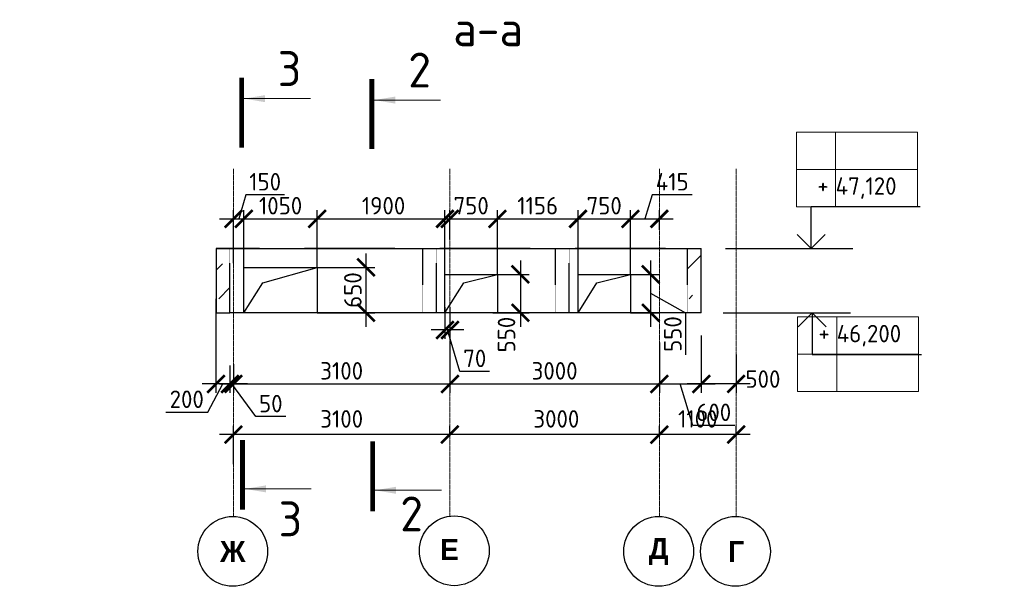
# Model space of a CAD drawing. Header units: millimetres. Extents: x 247266 to 730847, y -636031 to 10052.
# Tile 41 of 256: x 584935 to 599038, y -409797 to -401682. Entities that reach past the tile are written whole.
import ezdxf

# ---------------------------------------------------------------- set-up
doc = ezdxf.new("R2010")
doc.units = ezdxf.units.MM
for name, pattern in [('______5', [1100, 800, -100, 100, -100]), ('________', [0]), ('HIDDEN2', [4.7625, 3.175, -1.5875]), ('осевая', [50.8, 31.75, -6.35, 6.35, -6.35])]:
    doc.linetypes.add(name, pattern=pattern)
for name, color, linetype, lineweight in [('RAZMER', 7, 'Continuous', 15), ('Standard', 7, 'Continuous', 25), ('АС-Таблицы', 7, 'Continuous', 20), ('Оси', 7, '______5', 18), ('отметки', 7, 'Continuous', 18), ('Узлы', 7, 'Continuous', 0)]:
    doc.layers.add(name, color=color, linetype=linetype, lineweight=lineweight)
doc.layers.add('РАЗМЕРЫ', color=7, linetype='Continuous')
doc.styles.add('Century Gothic', font='GOTHIC.TTF')
doc.styles.add('GOST-2.304_Type-B', font='GOST_Common.ttf')
doc.styles.add('ГОСТ', font='GOST_Common.ttf')
doc.dimstyles.new('СПДС', dxfattribs={"dimscale": 100, "dimtxt": 2.5, "dimasz": 2.5, "dimexe": 1.25, "dimexo": 0, "dimtad": 1, "dimdec": 0, "dimtxsty": 'GOST-2.304_Type-B', "dimblk": 'ARCHTICK', "dimcen": 2.5, "dimdle": 2, "dimadec": 0, "dimazin": 2, "dimtfac": 0.75, "dimtdec": 0, "dimtmove": 1, "dimatfit": 3, "dimfxl": 1, "dimtolj": 1, "dimarcsym": 1})

# ---------------------------------------------------------------- blocks, each defined once
blk = doc.blocks.new('NSY101')
at = {"color": 0, "linetype": 'ByBlock', "lineweight": -2}
blk.add_circle((0, 0), 50, dxfattribs=at)
blk = doc.blocks.new('_ArchTick')
at = {"color": 0, "linetype": 'ByBlock', "const_width": 0.15}
blk.add_lwpolyline([(-0.5, -0.5), (0.5, 0.5)], dxfattribs=at)
blk = doc.blocks.new('*D1568')
at = {"color": 0, "lineweight": -2}
for p, q in [((594097, -407624), (594097, -407499)), ((595197, -407624), (595197, -407499)), ((595397, -407624), (593897, -407624))]:
    blk.add_line(p, q, dxfattribs=at)
at = {"layer": 'DEFPOINTS', "color": 0, "ltscale": 100}
for p in [(594097, -407624), (594097, -407624), (595197, -407624)]:
    blk.add_point(p, dxfattribs=at)
at = {"color": 0, "lineweight": -2, "ltscale": 100, "xscale": 250, "yscale": 250, "zscale": 250, "rotation": 180}
blk.add_blockref('_ArchTick', (594097, -407624), dxfattribs=at)
at = {"color": 0, "lineweight": -2, "ltscale": 100, "xscale": 250, "yscale": 250, "zscale": 250}
blk.add_blockref('_ArchTick', (595197, -407624), dxfattribs=at)
at = {"color": 0, "lineweight": 0, "ltscale": 100, "insert": (594647, -407399), "char_height": 250, "width": 83333.33, "attachment_point": 5, "style": 'GOST-2.304_Type-B'}
blk.add_mtext('\\A1;1100', dxfattribs=at)
blk = doc.blocks.new('*D1569')
at = {"color": 0, "lineweight": -2}
for p, q in [((591097, -407624), (591097, -407499)), ((594097, -407624), (594097, -407499)), ((594297, -407624), (590897, -407624))]:
    blk.add_line(p, q, dxfattribs=at)
at = {"layer": 'DEFPOINTS', "color": 0, "ltscale": 100}
for p in [(591097, -407624), (591097, -407624), (594097, -407624)]:
    blk.add_point(p, dxfattribs=at)
at = {"color": 0, "lineweight": -2, "ltscale": 100, "xscale": 250, "yscale": 250, "zscale": 250, "rotation": 180}
blk.add_blockref('_ArchTick', (591097, -407624), dxfattribs=at)
at = {"color": 0, "lineweight": -2, "ltscale": 100, "xscale": 250, "yscale": 250, "zscale": 250}
blk.add_blockref('_ArchTick', (594097, -407624), dxfattribs=at)
at = {"color": 0, "lineweight": 0, "ltscale": 100, "insert": (592622, -407399), "char_height": 250, "width": 83333.33, "attachment_point": 5, "style": 'GOST-2.304_Type-B'}
blk.add_mtext('\\A1;3000', dxfattribs=at)
blk = doc.blocks.new('*D1570')
at = {"color": 0, "lineweight": -2}
for p, q in [((587997, -408048), (587997, -407499)), ((591097, -407624), (591097, -407499)), ((591297, -407624), (587797, -407624))]:
    blk.add_line(p, q, dxfattribs=at)
at = {"layer": 'DEFPOINTS', "color": 0, "ltscale": 100}
for p in [(587997, -407624), (591097, -407624), (587997, -408048)]:
    blk.add_point(p, dxfattribs=at)
at = {"color": 0, "lineweight": -2, "ltscale": 100, "xscale": 250, "yscale": 250, "zscale": 250, "rotation": 180}
blk.add_blockref('_ArchTick', (587997, -407624), dxfattribs=at)
at = {"color": 0, "lineweight": -2, "ltscale": 100, "xscale": 250, "yscale": 250, "zscale": 250}
blk.add_blockref('_ArchTick', (591097, -407624), dxfattribs=at)
at = {"color": 0, "lineweight": 0, "ltscale": 100, "insert": (589547, -407399), "char_height": 250, "width": 83333.33, "attachment_point": 5, "style": 'GOST-2.304_Type-B'}
blk.add_mtext('\\A1;3100', dxfattribs=at)
blk = doc.blocks.new('*D1571')
at = {"color": 0, "lineweight": -2}
for p, q in [((608153, -407829), (606653, -407829)), ((606853, -407829), (606853, -407704)), ((607953, -407829), (607953, -407704))]:
    blk.add_line(p, q, dxfattribs=at)
at = {"layer": 'DEFPOINTS', "color": 0, "ltscale": 100}
for p in [(606853, -407829), (606853, -407829), (607953, -407829)]:
    blk.add_point(p, dxfattribs=at)
at = {"color": 0, "lineweight": -2, "ltscale": 100, "xscale": 250, "yscale": 250, "zscale": 250, "rotation": 180}
blk.add_blockref('_ArchTick', (606853, -407829), dxfattribs=at)
at = {"color": 0, "lineweight": -2, "ltscale": 100, "xscale": 250, "yscale": 250, "zscale": 250}
blk.add_blockref('_ArchTick', (607953, -407829), dxfattribs=at)
at = {"color": 0, "lineweight": 0, "ltscale": 100, "insert": (607403, -407604), "char_height": 250, "width": 83333.33, "attachment_point": 5, "style": 'GOST-2.304_Type-B'}
blk.add_mtext('\\A1;1100', dxfattribs=at)
blk = doc.blocks.new('*D1572')
at = {"color": 0, "lineweight": -2}
for p, q in [((607053, -407829), (603653, -407829)), ((603853, -407829), (603853, -407704)), ((606853, -407829), (606853, -407704))]:
    blk.add_line(p, q, dxfattribs=at)
at = {"layer": 'DEFPOINTS', "color": 0, "ltscale": 100}
for p in [(603853, -407829), (603853, -407829), (606853, -407829)]:
    blk.add_point(p, dxfattribs=at)
at = {"color": 0, "lineweight": -2, "ltscale": 100, "xscale": 250, "yscale": 250, "zscale": 250, "rotation": 180}
blk.add_blockref('_ArchTick', (603853, -407829), dxfattribs=at)
at = {"color": 0, "lineweight": -2, "ltscale": 100, "xscale": 250, "yscale": 250, "zscale": 250}
blk.add_blockref('_ArchTick', (606853, -407829), dxfattribs=at)
at = {"color": 0, "lineweight": 0, "ltscale": 100, "insert": (605378, -407604), "char_height": 250, "width": 83333.33, "attachment_point": 5, "style": 'GOST-2.304_Type-B'}
blk.add_mtext('\\A1;3000', dxfattribs=at)
blk = doc.blocks.new('*D1573')
at = {"color": 0, "lineweight": -2}
for p, q in [((604053, -407829), (600553, -407829)), ((600753, -408252), (600753, -407704)), ((603853, -407829), (603853, -407704))]:
    blk.add_line(p, q, dxfattribs=at)
at = {"layer": 'DEFPOINTS', "color": 0, "ltscale": 100}
for p in [(600753, -407829), (603853, -407829), (600753, -408252)]:
    blk.add_point(p, dxfattribs=at)
at = {"color": 0, "lineweight": -2, "ltscale": 100, "xscale": 250, "yscale": 250, "zscale": 250, "rotation": 180}
blk.add_blockref('_ArchTick', (600753, -407829), dxfattribs=at)
at = {"color": 0, "lineweight": -2, "ltscale": 100, "xscale": 250, "yscale": 250, "zscale": 250}
blk.add_blockref('_ArchTick', (603853, -407829), dxfattribs=at)
at = {"color": 0, "lineweight": 0, "ltscale": 100, "insert": (602303, -407604), "char_height": 250, "width": 83333.33, "attachment_point": 5, "style": 'GOST-2.304_Type-B'}
blk.add_mtext('\\A1;3100', dxfattribs=at)
blk = doc.blocks.new('*D1597')
at = {"layer": 'DEFPOINTS', "color": 0, "ltscale": 100}
for p in [(594697, -406205), (595197, -406476), (594697, -406899)]:
    blk.add_point(p, dxfattribs=at)
at = {"layer": 'РАЗМЕРЫ', "color": 0, "lineweight": -2}
for p, q in [((594697, -406205), (594697, -407024)), ((595197, -406476), (595197, -407024)), ((595397, -406899), (594497, -406899))]:
    blk.add_line(p, q, dxfattribs=at)
at = {"layer": 'РАЗМЕРЫ', "color": 0, "lineweight": -2, "ltscale": 100, "xscale": 250, "yscale": 250, "zscale": 250, "rotation": 180}
blk.add_blockref('_ArchTick', (594697, -406899), dxfattribs=at)
at = {"layer": 'РАЗМЕРЫ', "color": 0, "lineweight": -2, "ltscale": 100, "xscale": 250, "yscale": 250, "zscale": 250}
blk.add_blockref('_ArchTick', (595197, -406899), dxfattribs=at)
at = {"layer": 'РАЗМЕРЫ', "color": 0, "lineweight": 0, "ltscale": 100, "insert": (595581, -406829), "char_height": 250, "attachment_point": 5, "style": 'GOST-2.304_Type-B'}
blk.add_mtext('\\A1;500', dxfattribs=at)
blk = doc.blocks.new('*D1598')
at = {"layer": 'DEFPOINTS', "color": 0, "ltscale": 100}
for p in [(587947, -406633), (587997, -406616), (587947, -406899)]:
    blk.add_point(p, dxfattribs=at)
at = {"layer": 'РАЗМЕРЫ', "color": 0, "lineweight": -2}
for p, q in [((587947, -406633), (587947, -407024)), ((587997, -406616), (587997, -407024)), ((588197, -406899), (587747, -406899)), ((588319, -407367), (587972, -406899)), ((588745, -407367), (588319, -407367))]:
    blk.add_line(p, q, dxfattribs=at)
at = {"layer": 'РАЗМЕРЫ', "color": 0, "lineweight": -2, "ltscale": 100, "xscale": 250, "yscale": 250, "zscale": 250}
blk.add_blockref('_ArchTick', (587947, -406899), dxfattribs=at)
at = {"layer": 'РАЗМЕРЫ', "color": 0, "lineweight": -2, "ltscale": 100, "xscale": 250, "yscale": 250, "zscale": 250, "rotation": 180}
blk.add_blockref('_ArchTick', (587997, -406899), dxfattribs=at)
at = {"layer": 'РАЗМЕРЫ', "color": 0, "lineweight": 0, "ltscale": 100, "insert": (588532, -407180), "char_height": 250, "attachment_point": 5, "style": 'GOST-2.304_Type-B'}
blk.add_mtext('\\A1;50', dxfattribs=at)
blk = doc.blocks.new('*D1599')
at = {"layer": 'DEFPOINTS', "color": 0, "ltscale": 100}
for p in [(587747, -405679), (587947, -406633), (587747, -406899)]:
    blk.add_point(p, dxfattribs=at)
at = {"layer": 'РАЗМЕРЫ', "color": 0, "lineweight": -2}
for p, q in [((587747, -405679), (587747, -407024)), ((587947, -406633), (587947, -407024)), ((588147, -406899), (587547, -406899)), ((587628, -407305), (587847, -406899)), ((587027, -407305), (587628, -407305))]:
    blk.add_line(p, q, dxfattribs=at)
at = {"layer": 'РАЗМЕРЫ', "color": 0, "lineweight": -2, "ltscale": 100, "xscale": 250, "yscale": 250, "zscale": 250, "rotation": 180}
blk.add_blockref('_ArchTick', (587747, -406899), dxfattribs=at)
at = {"layer": 'РАЗМЕРЫ', "color": 0, "lineweight": -2, "ltscale": 100, "xscale": 250, "yscale": 250, "zscale": 250}
blk.add_blockref('_ArchTick', (587947, -406899), dxfattribs=at)
at = {"layer": 'РАЗМЕРЫ', "color": 0, "lineweight": 0, "ltscale": 100, "insert": (587328, -407118), "char_height": 250, "attachment_point": 5, "style": 'GOST-2.304_Type-B'}
blk.add_mtext('\\A1;200', dxfattribs=at)
blk = doc.blocks.new('*T1618')
at = {"layer": 'DEFPOINTS', "color": 8, "linetype": 'ByBlock', "lineweight": 0}
for p, q in [((0, 1067), (1734, 1067)), ((0, 0), (0, 1067)), ((561, 0), (561, 1067)), ((1734, 0), (1734, 1067)), ((0, 533), (1734, 533)), ((0, 0), (1734, 0))]:
    blk.add_line(p, q, dxfattribs=at)
at = {"layer": 'АС-Таблицы', "color": 0, "char_height": 250, "style": 'ГОСТ'}
for s, insert, width, attachment_point in [('+', (461, 967), 361.22, 3), ('46,200', (561, 800), 1173.09, 4)]:
    blk.add_mtext(s, dxfattribs=dict(at, insert=insert, width=width, attachment_point=attachment_point))
blk = doc.blocks.new('*T1619')
at = {"layer": 'DEFPOINTS', "color": 8, "linetype": 'ByBlock', "lineweight": 0}
for p, q in [((0, 0), (1734, 0)), ((0, 0), (0, -1067)), ((561, 0), (561, -1067)), ((1734, 0), (1734, -1067)), ((0, -533), (1734, -533)), ((0, -1067), (1734, -1067))]:
    blk.add_line(p, q, dxfattribs=at)
at = {"layer": 'АС-Таблицы', "color": 0, "char_height": 250, "style": 'ГОСТ'}
for s, insert, width, attachment_point in [('+', (461, -633), 361.22, 3), ('47,120', (561, -800), 1173.09, 4)]:
    blk.add_mtext(s, dxfattribs=dict(at, insert=insert, width=width, attachment_point=attachment_point))
blk = doc.blocks.new('*D1742')
at = {"layer": 'DEFPOINTS', "color": 0, "ltscale": 100}
for p in [(591097, -406306), (587997, -406616), (591097, -406899)]:
    blk.add_point(p, dxfattribs=at)
at = {"layer": 'РАЗМЕРЫ', "color": 0, "lineweight": -2}
for p, q in [((591097, -406306), (591097, -407024)), ((587997, -406616), (587997, -407024)), ((587797, -406899), (591297, -406899))]:
    blk.add_line(p, q, dxfattribs=at)
at = {"layer": 'РАЗМЕРЫ', "color": 0, "lineweight": -2, "ltscale": 100, "xscale": 250, "yscale": 250, "zscale": 250, "rotation": 180}
blk.add_blockref('_ArchTick', (587997, -406899), dxfattribs=at)
at = {"layer": 'РАЗМЕРЫ', "color": 0, "lineweight": -2, "ltscale": 100, "xscale": 250, "yscale": 250, "zscale": 250}
blk.add_blockref('_ArchTick', (591097, -406899), dxfattribs=at)
at = {"layer": 'РАЗМЕРЫ', "color": 0, "lineweight": 0, "ltscale": 100, "insert": (589547, -406711), "char_height": 250, "attachment_point": 5, "style": 'GOST-2.304_Type-B'}
blk.add_mtext('\\A1;3100', dxfattribs=at)
blk = doc.blocks.new('*D1743')
at = {"layer": 'DEFPOINTS', "color": 0, "ltscale": 100}
for p in [(591097, -406306), (594097, -406306), (594097, -406899)]:
    blk.add_point(p, dxfattribs=at)
at = {"layer": 'РАЗМЕРЫ', "color": 0, "lineweight": -2}
for p, q in [((591097, -406306), (591097, -407024)), ((594097, -406306), (594097, -407024)), ((590897, -406899), (594297, -406899))]:
    blk.add_line(p, q, dxfattribs=at)
at = {"layer": 'РАЗМЕРЫ', "color": 0, "lineweight": -2, "ltscale": 100, "xscale": 250, "yscale": 250, "zscale": 250, "rotation": 180}
blk.add_blockref('_ArchTick', (591097, -406899), dxfattribs=at)
at = {"layer": 'РАЗМЕРЫ', "color": 0, "lineweight": -2, "ltscale": 100, "xscale": 250, "yscale": 250, "zscale": 250}
blk.add_blockref('_ArchTick', (594097, -406899), dxfattribs=at)
at = {"layer": 'РАЗМЕРЫ', "color": 0, "lineweight": 0, "ltscale": 100, "insert": (592597, -406711), "char_height": 250, "attachment_point": 5, "style": 'GOST-2.304_Type-B'}
blk.add_mtext('\\A1;3000', dxfattribs=at)
blk = doc.blocks.new('*D1744')
at = {"layer": 'DEFPOINTS', "color": 0, "ltscale": 100}
for p in [(594097, -406306), (594697, -406345), (594697, -406899)]:
    blk.add_point(p, dxfattribs=at)
at = {"layer": 'РАЗМЕРЫ', "color": 0, "lineweight": -2}
for p, q in [((594097, -406306), (594097, -407024)), ((594697, -406345), (594697, -407024)), ((593897, -406899), (594897, -406899)), ((594575, -407493), (594397, -406899)), ((595176, -407493), (594575, -407493))]:
    blk.add_line(p, q, dxfattribs=at)
at = {"layer": 'РАЗМЕРЫ', "color": 0, "lineweight": -2, "ltscale": 100, "xscale": 250, "yscale": 250, "zscale": 250, "rotation": 180}
blk.add_blockref('_ArchTick', (594097, -406899), dxfattribs=at)
at = {"layer": 'РАЗМЕРЫ', "color": 0, "lineweight": -2, "ltscale": 100, "xscale": 250, "yscale": 250, "zscale": 250}
blk.add_blockref('_ArchTick', (594697, -406899), dxfattribs=at)
at = {"layer": 'РАЗМЕРЫ', "color": 0, "lineweight": 0, "ltscale": 100, "insert": (594876, -407305), "char_height": 250, "attachment_point": 5, "style": 'GOST-2.304_Type-B'}
blk.add_mtext('\\A1;600', dxfattribs=at)
blk = doc.blocks.new('*D1809')
at = {"layer": 'DEFPOINTS', "color": 0, "ltscale": 100}
for p in [(588147, -404534), (587997, -405167), (588147, -405229)]:
    blk.add_point(p, dxfattribs=at)
at = {"layer": 'РАЗМЕРЫ', "color": 0, "lineweight": -2}
for p, q in [((588175, -404190), (588072, -404534)), ((588726, -404190), (588175, -404190)), ((587997, -405167), (587997, -404409)), ((588147, -405229), (588147, -404409)), ((587797, -404534), (588347, -404534))]:
    blk.add_line(p, q, dxfattribs=at)
at = {"layer": 'РАЗМЕРЫ', "color": 0, "lineweight": -2, "ltscale": 100, "xscale": 250, "yscale": 250, "zscale": 250, "rotation": 180}
blk.add_blockref('_ArchTick', (587997, -404534), dxfattribs=at)
at = {"layer": 'РАЗМЕРЫ', "color": 0, "lineweight": -2, "ltscale": 100, "xscale": 250, "yscale": 250, "zscale": 250}
blk.add_blockref('_ArchTick', (588147, -404534), dxfattribs=at)
at = {"layer": 'РАЗМЕРЫ', "color": 0, "lineweight": 0, "ltscale": 100, "insert": (588451, -404003), "char_height": 250, "attachment_point": 5, "style": 'GOST-2.304_Type-B'}
blk.add_mtext('\\A1;150', dxfattribs=at)
blk = doc.blocks.new('*D1810')
at = {"layer": 'DEFPOINTS', "color": 0, "ltscale": 100}
for p in [(589197, -404534), (588147, -404819), (589197, -405229)]:
    blk.add_point(p, dxfattribs=at)
at = {"layer": 'РАЗМЕРЫ', "color": 0, "lineweight": -2}
for p, q in [((588147, -404819), (588147, -404409)), ((589197, -405229), (589197, -404409)), ((587947, -404534), (589397, -404534))]:
    blk.add_line(p, q, dxfattribs=at)
at = {"layer": 'РАЗМЕРЫ', "color": 0, "lineweight": -2, "ltscale": 100, "xscale": 250, "yscale": 250, "zscale": 250, "rotation": 180}
blk.add_blockref('_ArchTick', (588147, -404534), dxfattribs=at)
at = {"layer": 'РАЗМЕРЫ', "color": 0, "lineweight": -2, "ltscale": 100, "xscale": 250, "yscale": 250, "zscale": 250}
blk.add_blockref('_ArchTick', (589197, -404534), dxfattribs=at)
at = {"layer": 'РАЗМЕРЫ', "color": 0, "lineweight": 0, "ltscale": 100, "insert": (588672, -404346), "char_height": 250, "attachment_point": 5, "style": 'GOST-2.304_Type-B'}
blk.add_mtext('\\A1;1050', dxfattribs=at)
blk = doc.blocks.new('*D1811')
at = {"layer": 'DEFPOINTS', "color": 0, "ltscale": 100}
for p in [(589197, -405229), (589197, -405879), (589895, -405879)]:
    blk.add_point(p, dxfattribs=at)
at = {"layer": 'РАЗМЕРЫ', "color": 0, "lineweight": -2}
for p, q in [((589895, -405029), (589895, -406079)), ((589197, -405229), (590020, -405229)), ((589197, -405879), (590020, -405879))]:
    blk.add_line(p, q, dxfattribs=at)
at = {"layer": 'РАЗМЕРЫ', "color": 0, "lineweight": -2, "ltscale": 100, "xscale": 250, "yscale": 250, "zscale": 250}
for p, rotation in [((589895, -405229), 90), ((589895, -405879), 270)]:
    blk.add_blockref('_ArchTick', p, dxfattribs=dict(at, rotation=rotation))
at = {"layer": 'РАЗМЕРЫ', "color": 0, "lineweight": 0, "ltscale": 100, "insert": (589707, -405554), "char_height": 250, "attachment_point": 5, "rotation": 90, "style": 'GOST-2.304_Type-B'}
blk.add_mtext('\\A1;650', dxfattribs=at)
blk = doc.blocks.new('*D1812')
at = {"layer": 'DEFPOINTS', "color": 0, "ltscale": 100}
for p in [(591097, -404534), (591097, -404831), (589197, -405229)]:
    blk.add_point(p, dxfattribs=at)
at = {"layer": 'РАЗМЕРЫ', "color": 0, "lineweight": -2}
for p, q in [((589197, -405229), (589197, -404409)), ((591097, -404831), (591097, -404409)), ((588997, -404534), (591297, -404534))]:
    blk.add_line(p, q, dxfattribs=at)
at = {"layer": 'РАЗМЕРЫ', "color": 0, "lineweight": -2, "ltscale": 100, "xscale": 250, "yscale": 250, "zscale": 250, "rotation": 180}
blk.add_blockref('_ArchTick', (589197, -404534), dxfattribs=at)
at = {"layer": 'РАЗМЕРЫ', "color": 0, "lineweight": -2, "ltscale": 100, "xscale": 250, "yscale": 250, "zscale": 250}
blk.add_blockref('_ArchTick', (591097, -404534), dxfattribs=at)
at = {"layer": 'РАЗМЕРЫ', "color": 0, "lineweight": 0, "ltscale": 100, "insert": (590147, -404346), "char_height": 250, "attachment_point": 5, "style": 'GOST-2.304_Type-B'}
blk.add_mtext('\\A1;1900', dxfattribs=at)
blk = doc.blocks.new('*D1813')
at = {"layer": 'DEFPOINTS', "color": 0, "ltscale": 100}
for p in [(591777, -404534), (591027, -405329), (591777, -405329)]:
    blk.add_point(p, dxfattribs=at)
at = {"layer": 'РАЗМЕРЫ', "color": 0, "lineweight": -2}
for p, q in [((591027, -405329), (591027, -404409)), ((591777, -405329), (591777, -404409)), ((590827, -404534), (591977, -404534))]:
    blk.add_line(p, q, dxfattribs=at)
at = {"layer": 'РАЗМЕРЫ', "color": 0, "lineweight": -2, "ltscale": 100, "xscale": 250, "yscale": 250, "zscale": 250, "rotation": 180}
blk.add_blockref('_ArchTick', (591027, -404534), dxfattribs=at)
at = {"layer": 'РАЗМЕРЫ', "color": 0, "lineweight": -2, "ltscale": 100, "xscale": 250, "yscale": 250, "zscale": 250}
blk.add_blockref('_ArchTick', (591777, -404534), dxfattribs=at)
at = {"layer": 'РАЗМЕРЫ', "color": 0, "lineweight": 0, "ltscale": 100, "insert": (591402, -404346), "char_height": 250, "attachment_point": 5, "style": 'GOST-2.304_Type-B'}
blk.add_mtext('\\A1;750', dxfattribs=at)
blk = doc.blocks.new('*D1814')
at = {"layer": 'DEFPOINTS', "color": 0, "ltscale": 100}
for p in [(593682, -404534), (592932, -405329), (593682, -405329)]:
    blk.add_point(p, dxfattribs=at)
at = {"layer": 'РАЗМЕРЫ', "color": 0, "lineweight": -2}
for p, q in [((592932, -405329), (592932, -404409)), ((593682, -405329), (593682, -404409)), ((592732, -404534), (593882, -404534))]:
    blk.add_line(p, q, dxfattribs=at)
at = {"layer": 'РАЗМЕРЫ', "color": 0, "lineweight": -2, "ltscale": 100, "xscale": 250, "yscale": 250, "zscale": 250, "rotation": 180}
blk.add_blockref('_ArchTick', (592932, -404534), dxfattribs=at)
at = {"layer": 'РАЗМЕРЫ', "color": 0, "lineweight": -2, "ltscale": 100, "xscale": 250, "yscale": 250, "zscale": 250}
blk.add_blockref('_ArchTick', (593682, -404534), dxfattribs=at)
at = {"layer": 'РАЗМЕРЫ', "color": 0, "lineweight": 0, "ltscale": 100, "insert": (593307, -404346), "char_height": 250, "attachment_point": 5, "style": 'GOST-2.304_Type-B'}
blk.add_mtext('\\A1;750', dxfattribs=at)
blk = doc.blocks.new('*D1815')
at = {"layer": 'DEFPOINTS', "color": 0, "ltscale": 100}
for p in [(592932, -404534), (592932, -404534), (591777, -405329)]:
    blk.add_point(p, dxfattribs=at)
at = {"layer": 'РАЗМЕРЫ', "color": 0, "lineweight": -2}
for p, q in [((591777, -405329), (591777, -404409)), ((592932, -404534), (592932, -404409)), ((591577, -404534), (593132, -404534))]:
    blk.add_line(p, q, dxfattribs=at)
at = {"layer": 'РАЗМЕРЫ', "color": 0, "lineweight": -2, "ltscale": 100, "xscale": 250, "yscale": 250, "zscale": 250, "rotation": 180}
blk.add_blockref('_ArchTick', (591777, -404534), dxfattribs=at)
at = {"layer": 'РАЗМЕРЫ', "color": 0, "lineweight": -2, "ltscale": 100, "xscale": 250, "yscale": 250, "zscale": 250}
blk.add_blockref('_ArchTick', (592932, -404534), dxfattribs=at)
at = {"layer": 'РАЗМЕРЫ', "color": 0, "lineweight": 0, "ltscale": 100, "insert": (592354, -404346), "char_height": 250, "attachment_point": 5, "style": 'GOST-2.304_Type-B'}
blk.add_mtext('\\A1;1156', dxfattribs=at)
blk = doc.blocks.new('*D1816')
at = {"layer": 'DEFPOINTS', "color": 0, "ltscale": 100}
for p in [(594097, -404534), (594097, -404692), (593682, -405329)]:
    blk.add_point(p, dxfattribs=at)
at = {"layer": 'РАЗМЕРЫ', "color": 0, "lineweight": -2}
for p, q in [((593993, -404190), (593890, -404534)), ((594568, -404190), (593993, -404190)), ((593682, -405329), (593682, -404409)), ((594097, -404692), (594097, -404409)), ((593482, -404534), (594297, -404534))]:
    blk.add_line(p, q, dxfattribs=at)
at = {"layer": 'РАЗМЕРЫ', "color": 0, "lineweight": -2, "ltscale": 100, "xscale": 250, "yscale": 250, "zscale": 250, "rotation": 180}
blk.add_blockref('_ArchTick', (593682, -404534), dxfattribs=at)
at = {"layer": 'РАЗМЕРЫ', "color": 0, "lineweight": -2, "ltscale": 100, "xscale": 250, "yscale": 250, "zscale": 250}
blk.add_blockref('_ArchTick', (594097, -404534), dxfattribs=at)
at = {"layer": 'РАЗМЕРЫ', "color": 0, "lineweight": 0, "ltscale": 100, "insert": (594281, -404003), "char_height": 250, "attachment_point": 5, "style": 'GOST-2.304_Type-B'}
blk.add_mtext('\\A1;415', dxfattribs=at)
blk = doc.blocks.new('*D1817')
at = {"layer": 'DEFPOINTS', "color": 0, "ltscale": 100}
for p in [(591688, -405329), (591714, -405879), (592107, -405879)]:
    blk.add_point(p, dxfattribs=at)
at = {"layer": 'РАЗМЕРЫ', "color": 0, "lineweight": -2}
for p, q in [((592107, -405129), (592107, -406079)), ((591688, -405329), (592232, -405329)), ((591714, -405879), (592232, -405879))]:
    blk.add_line(p, q, dxfattribs=at)
at = {"layer": 'РАЗМЕРЫ', "color": 0, "lineweight": -2, "ltscale": 100, "xscale": 250, "yscale": 250, "zscale": 250}
for p, rotation in [((592107, -405329), 90), ((592107, -405879), 270)]:
    blk.add_blockref('_ArchTick', p, dxfattribs=dict(at, rotation=rotation))
at = {"layer": 'РАЗМЕРЫ', "color": 0, "lineweight": 0, "ltscale": 100, "insert": (591908, -406192), "char_height": 250, "attachment_point": 5, "rotation": 90, "style": 'GOST-2.304_Type-B'}
blk.add_mtext('\\A1;550', dxfattribs=at)
blk = doc.blocks.new('*D2861')
at = {"layer": 'DEFPOINTS', "color": 0, "ltscale": 100}
for p in [(593682, -405329), (593974, -405329), (593682, -405879)]:
    blk.add_point(p, dxfattribs=at)
at = {"layer": 'РАЗМЕРЫ', "color": 0, "lineweight": -2}
for p, q in [((593974, -406079), (593974, -405129)), ((593682, -405329), (594099, -405329)), ((594477, -405884), (593974, -405604)), ((593682, -405879), (594099, -405879)), ((594477, -406484), (594477, -405884))]:
    blk.add_line(p, q, dxfattribs=at)
at = {"layer": 'РАЗМЕРЫ', "color": 0, "lineweight": -2, "ltscale": 100, "xscale": 250, "yscale": 250, "zscale": 250}
for p, rotation in [((593974, -405329), 90), ((593974, -405879), 270)]:
    blk.add_blockref('_ArchTick', p, dxfattribs=dict(at, rotation=rotation))
at = {"layer": 'РАЗМЕРЫ', "color": 0, "lineweight": 0, "ltscale": 100, "insert": (594290, -406184), "char_height": 250, "attachment_point": 5, "rotation": 90, "style": 'GOST-2.304_Type-B'}
blk.add_mtext('\\A1;550', dxfattribs=at)
blk = doc.blocks.new('*D2918')
at = {"layer": 'DEFPOINTS', "color": 0, "ltscale": 100}
for p in [(591027, -405799), (591097, -405799), (591027, -406126)]:
    blk.add_point(p, dxfattribs=at)
at = {"layer": 'РАЗМЕРЫ', "color": 0, "lineweight": -2}
for p, q in [((591027, -405799), (591027, -406251)), ((591097, -405799), (591097, -406251)), ((591297, -406126), (590827, -406126)), ((591241, -406720), (591062, -406126)), ((591665, -406720), (591241, -406720))]:
    blk.add_line(p, q, dxfattribs=at)
at = {"layer": 'РАЗМЕРЫ', "color": 0, "lineweight": -2, "ltscale": 100, "xscale": 250, "yscale": 250, "zscale": 250}
blk.add_blockref('_ArchTick', (591027, -406126), dxfattribs=at)
at = {"layer": 'РАЗМЕРЫ', "color": 0, "lineweight": -2, "ltscale": 100, "xscale": 250, "yscale": 250, "zscale": 250, "rotation": 180}
blk.add_blockref('_ArchTick', (591097, -406126), dxfattribs=at)
at = {"layer": 'РАЗМЕРЫ', "color": 0, "lineweight": 0, "ltscale": 100, "insert": (591453, -406533), "char_height": 250, "attachment_point": 5, "style": 'GOST-2.304_Type-B'}
blk.add_mtext('\\A1;70', dxfattribs=at)

msp = doc.modelspace()

# ---------------------------------------------------------------- hatches: boundary and pattern name
at = {"layer": 'РАЗМЕРЫ', "transparency": 33554648}
h = msp.add_hatch(dxfattribs=at)
h.set_pattern_fill('ANSI35', color=256, scale=100)
h.set_pattern_definition([(45, (58114.66, -43612.8), (-449.0128, 449.0128), []), (45, (58563.7, -43612.8), (-449.0128, 449.0128), [793.75, -158.75, 0, -158.75])])
h.paths.add_polyline_path([(587947.16, -404959.28), (587747.16, -404959.28), (587747.16, -405679.28), (587947.16, -405679.28)])
h.paths.add_polyline_path([(594697.16, -404959.28), (594497.16, -404959.28), (594497.16, -405679.28), (594697.16, -405679.28)])

# ---------------------------------------------------------------- linework, layer by layer
at = {"linetype": 'HIDDEN2', "transparency": 33554687}
for p, q in [((594697.16, -404959.28), (587747.16, -404959.28)), ((587947.16, -405879.28), (587947.16, -404959.28)), ((590707.16, -404959.28), (590707.16, -405879.28)), ((590907.16, -405879.28), (590907.16, -404959.28)), ((592607.16, -404959.28), (592607.16, -405879.28)), ((592807.16, -405879.28), (592807.16, -404959.28)), ((594497.16, -404959.28), (594497.16, -405879.28))]:
    msp.add_line(p, q, dxfattribs=at)
for points in [[(595043.45, -404959.28), (596867.12, -404959.28)], [(595988.14, -404959.28), (596822.7, -404959.28)], [(595013.26, -405879.28), (596836.93, -405879.28)]]:
    msp.add_lwpolyline(points)
at = {"layer": 'RAZMER', "ltscale": 100}
for p, q in [((596271.59, -404357.51), (597834.09, -404357.51)), ((596271.59, -404360.15), (597834.09, -404360.15)), ((596271.59, -404360.15), (597834.09, -404360.15)), ((596287.63, -406478.4), (597850.13, -406478.4)), ((596287.63, -406478.4), (597850.13, -406478.4)), ((596287.63, -406481.05), (597850.13, -406481.05))]:
    msp.add_line(p, q, dxfattribs=at)
at = {"layer": 'Standard', "linetype": '________', "lineweight": 30, "transparency": 33554687}
for p, q in [((587747.16, -404959.28), (587747.16, -405879.28)), ((587747.16, -404959.28), (594697.16, -404959.28)), ((590917.16, -404959.28), (592607.16, -404959.28)), ((594697.16, -405879.28), (594697.16, -404959.28)), ((587747.16, -405879.28), (587947.16, -405879.28)), ((594302.17, -405879.28), (587947.16, -405879.28)), ((591392.16, -405879.28), (590572.16, -405879.28)), ((593282.16, -405879.28), (592392.16, -405879.28)), ((594697.16, -405879.28), (594302.17, -405879.28))]:
    msp.add_line(p, q, dxfattribs=at)
for points in [[(588147.16, -405229.28), (589197.11, -405229.28), (589197.11, -405879.28), (588147.16, -405879.28)], [(591026.68, -405329.28), (591776.63, -405329.28), (591776.63, -405879.28), (591026.68, -405879.28)], [(592932.22, -405329.28), (593682.16, -405329.28), (593682.16, -405879.28), (592932.22, -405879.28)]]:
    msp.add_lwpolyline(points, close=True, dxfattribs=at)
at = {"layer": 'Оси', "linetype": 'осевая', "lineweight": 0, "ltscale": 0.3, "transparency": 33554687}
for p, q in [((587997.16, -408793.3), (587997.16, -403818.68)), ((591097.16, -408793.3), (591097.16, -403818.68)), ((594097.16, -408793.3), (594097.16, -403818.68)), ((595197.16, -408793.3), (595197.16, -403818.68))]:
    msp.add_line(p, q, dxfattribs=at)
at = {"layer": 'отметки', "linetype": 'Continuous', "lineweight": 25, "ltscale": 100}
for p, q in [((596270.07, -404959.28), (596270.07, -404359.28)), ((596286.1, -405879.28), (596286.1, -406479.28))]:
    msp.add_line(p, q, dxfattribs=at)
for points in [[(596070.07, -404759.28), (596270.07, -404959.28), (596470.07, -404759.28)], [(596086.1, -406079.28), (596286.1, -405879.28), (596486.1, -406079.28)]]:
    msp.add_lwpolyline(points, dxfattribs=at)
at = {"layer": 'РАЗМЕРЫ'}
for points in [[(588147.16, -405879.28), (588415.95, -405448.85), (589197.11, -405229.28)], [(591026.68, -405879.28), (591295.47, -405448.85), (591776.63, -405329.28)], [(592932.22, -405879.28), (593201.01, -405448.85), (593682.16, -405329.28)]]:
    msp.add_lwpolyline(points, dxfattribs=at)
at = {"layer": 'Узлы', "linetype": 'Continuous', "lineweight": 0}
for p, q in [((588149.64, -402812.61), (589099.64, -402812.61)), ((590013.51, -402832.84, 400), (590963.51, -402832.84, 400)), ((588162.38, -408401.49, -200), (589112.38, -408401.49, -200)), ((590026.24, -408421.72, 200), (590976.24, -408421.72, 200))]:
    msp.add_line(p, q, dxfattribs=at)
at = {"layer": 'Узлы', "linetype": 'Continuous', "lineweight": 0, "const_width": 70}
msp.add_lwpolyline([(588114.64, -402512.61), (588114.64, -403512.61)], dxfattribs=at)
for points, elevation in [([(589978.51, -402532.84), (589978.51, -403532.84)], 400), ([(588127.38, -408701.49), (588127.38, -407701.49)], -200), ([(589991.24, -408721.72), (589991.24, -407721.72)], 200)]:
    msp.add_lwpolyline(points, dxfattribs=dict(at, elevation=elevation))
at = {"layer": 'Узлы', "linetype": 'Continuous', "lineweight": 0}
for points in [[(588149.64, -402812.61), (588450.09, -402862.89), (588450.09, -402762.33)], [(590013.51, -402832.84, 400), (590313.96, -402883.12, 400), (590313.96, -402782.56, 400)], [(588162.38, -408401.49, -200), (588462.83, -408451.77, -200), (588462.83, -408351.21, -200)], [(590026.24, -408421.72, 200), (590326.7, -408472, 200), (590326.7, -408371.44, 200)]]:
    msp.add_solid(points, dxfattribs=at)

# ---------------------------------------------------------------- block references
for name, p in [('*T1619', (596060.65, -403293.49)), ('*T1618', (596076.68, -407006.78))]:
    msp.add_blockref(name, p)
at = {"layer": 'Оси', "linetype": 'Continuous', "lineweight": 25, "transparency": 33554687, "xscale": 9.999999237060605, "yscale": 9.999999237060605, "zscale": 9.999999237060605, "rotation": 90.00000000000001}
for p in [(587987.06, -409296.91), (591160.12, -409287.78), (594087.06, -409296.91), (595187.06, -409296.91)]:
    msp.add_blockref('NSY101', p, dxfattribs=at)

# ---------------------------------------------------------------- texts
at = {"layer": 'Оси', "linetype": 'Continuous', "lineweight": 25, "transparency": 33554687, "char_height": 300, "attachment_point": 5, "style": 'Century Gothic'}
for s, insert, width in [('\\A1;{\\fCentury Gothic|i0|b1;\\H300.000000;\\W1.000000;\\C16;Ж}\\P', (587987.06, -409296.91), 540), ('\\A1;{\\fCentury Gothic|i0|b1;\\H300.000000;\\W1.000000;\\C16; Е}\\P', (591036.83, -409269.52), 480), ('\\A1;{\\fCentury Gothic|i0|b1;\\H300.000000;\\W1.000000;\\C16;Д}\\P', (594087.06, -409296.91), 470), ('\\A1;{\\fCentury Gothic|i0|b1;\\H300.000000;\\W1.000000;\\C16;Г}\\P', (595197.16, -409296.91), 345)]:
    msp.add_mtext(s, dxfattribs=dict(at, insert=insert, width=width))
at = {"layer": 'РАЗМЕРЫ', "insert": (591644.98, -401811.78), "char_height": 500, "attachment_point": 5, "style": 'GOST-2.304_Type-B'}
msp.add_mtext_dynamic_manual_height_columns('а-а', width=3941.2128, gutter_width=625, heights=[0], dxfattribs=at)
at = {"layer": 'Узлы', "linetype": 'Continuous', "lineweight": 0, "char_height": 500, "attachment_point": 5, "style": 'GOST-2.304_Type-B'}
for s, insert in [('3', (588799.64, -402382.61)), ('2', (590663.51, -402402.84, 400)), ('2', (590548.38, -408760.42, 200)), ('3', (588812.38, -408831.49, -200))]:
    msp.add_mtext_dynamic_manual_height_columns(s, width=723.8798, gutter_width=25, heights=[0], dxfattribs=dict(at, insert=insert))

# ---------------------------------------------------------------- dimensions: what is measured, and where the dimension line sits
at = {"lineweight": 0}
for base, p1, p2, picture, middle in [((587997.16, -407624.49), (591097.16, -407624.49), (587997.16, -408048.02), '*D1570', (589547.16, -407624.49)), ((591097.16, -407624.49), (594097.16, -407624.49), (591097.16, -407624.49), '*D1569', (592622.32, -407624.49)), ((594097.16, -407624.49), (595197.16, -407624.49), (594097.16, -407624.49), '*D1568', (594647.16, -407624.49)), ((600752.73, -407828.79), (603852.73, -407828.79), (600752.73, -408252.32), '*D1573', (602302.73, -407828.79)), ((603852.73, -407828.79), (606852.73, -407828.79), (603852.73, -407828.79), '*D1572', (605377.88, -407828.79)), ((606852.73, -407828.79), (607952.73, -407828.79), (606852.73, -407828.79), '*D1571', (607402.73, -407828.79))]:
    dim = msp.add_linear_dim(base=base, p1=p1, p2=p2, angle=180, dimstyle='СПДС', override={"dimgap": 1}, dxfattribs=at)
    dim.commit()
    dim.dimension.update_dxf_attribs({"geometry": picture, "text_midpoint": middle, "dimtype": 160})
at = {"layer": 'РАЗМЕРЫ', "lineweight": 0}
for base, p1, p2, picture, middle in [((588147.16, -404534.03), (587997.16, -405167.06), (588147.16, -405229.28), '*D1809', (588237.83, -404002.53)), ((594097.16, -404534.03), (593682.16, -405329.28), (594097.16, -404692.26), '*D1816', (594055.33, -404002.53)), ((589197.11, -404534.03), (588147.16, -404819.16), (589197.11, -405229.28), '*D1810', (588672.14, -404346.41)), ((591097.16, -404534.03), (589197.11, -405229.28), (591097.16, -404831.36), '*D1812', (590147.14, -404346.41)), ((591776.63, -404534.03), (591026.68, -405329.28), (591776.63, -405329.28), '*D1813', (591401.65, -404346.16)), ((592932.22, -404534.03), (591776.63, -405329.28), (592932.22, -404534.03), '*D1815', (592354.42, -404346.41)), ((593682.16, -404534.03), (592932.22, -405329.28), (593682.16, -405329.28), '*D1814', (593307.19, -404346.16)), ((591027.16, -406125.52), (591097.16, -405799.25), (591027.16, -405799.25), '*D2918', (591303.13, -406532.52))]:
    dim = msp.add_linear_dim(base=base, p1=p1, p2=p2, dimstyle='СПДС', dxfattribs=at)
    dim.commit()
    dim.dimension.update_dxf_attribs({"geometry": picture, "text_midpoint": middle})
for base, p1, p2, angle, picture, middle in [((589894.88, -405879.28), (589197.11, -405229.28), (589197.11, -405879.28), 90, '*D1811', (589707.25, -405554.28)), ((591097.16, -406898.96), (587997.16, -406616.48, -560), (591097.16, -406305.99), 180, '*D1742', (589547.16, -406711.33)), ((594097.16, -406898.96), (591097.16, -406305.99), (594097.16, -406305.99), 180, '*D1743', (592597.16, -406711.33)), ((594697.16, -406898.96), (594097.16, -406305.99), (594697.16, -406344.79), 180, '*D1744', (594637.9, -407305.46))]:
    dim = msp.add_linear_dim(base=base, p1=p1, p2=p2, angle=angle, dimstyle='СПДС', dxfattribs=at)
    dim.commit()
    dim.dimension.update_dxf_attribs({"geometry": picture, "text_midpoint": middle})
for base, p1, p2, angle, picture, middle in [((592107.09, -405879.28), (591688.27, -405329.28), (591713.94, -405879.28), 90, '*D1817', (592095.86, -406191.63)), ((593973.5, -405329.28), (593682.16, -405879.28), (593682.16, -405329.28), 90, '*D2861', (594477.31, -405946.39)), ((587747.16, -406898.96), (587947.16, -406632.82, -200), (587747.16, -405679.28), 180, '*D1599', (587565.46, -407305.21)), ((594697.16, -406898.96), (595197.16, -406476.46, -560), (594697.16, -406204.7, -200), 180, '*D1597', (595580.81, -407016.67)), ((587947.16, -406898.96), (587997.16, -406616.48, -560), (587947.16, -406632.82, -200), 180, '*D1598', (588381.71, -407367.45))]:
    dim = msp.add_linear_dim(base=base, p1=p1, p2=p2, angle=angle, dimstyle='СПДС', dxfattribs=at)
    dim.commit()
    dim.dimension.update_dxf_attribs({"geometry": picture, "text_midpoint": middle, "dimtype": 160})

doc.saveas('drawing.dxf')
